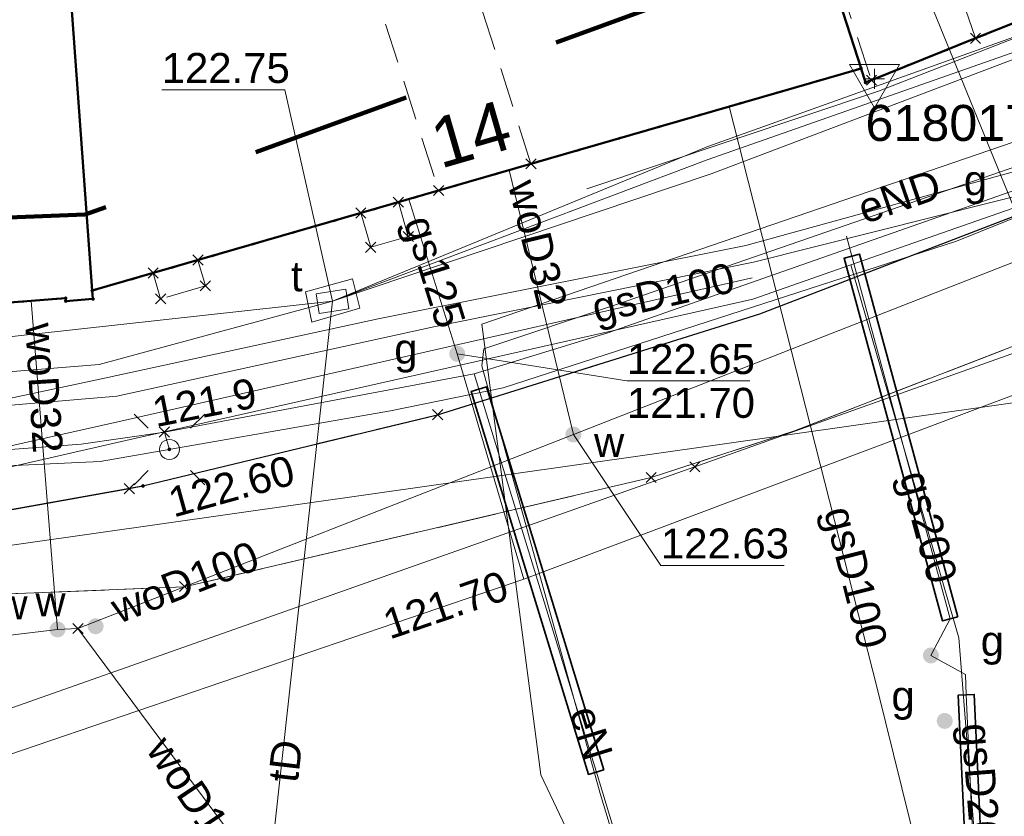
# Model space of a CAD drawing. Extents: x 6472695 to 6473494, y 5822279 to 5823456.
# Tile 13 of 51: x 6472902 to 6472926, y 5822602 to 5822622. Entities that reach past the tile are written whole.
import ezdxf
from ezdxf.enums import TextEntityAlignment as Align

# ---------------------------------------------------------------- set-up
doc = ezdxf.new("R2010")
doc.units = 0
for name, pattern in [('KROPK2', [1, 0.05, -0.95]), ('PRZER1-1', [1, 0.5, -0.5]), ('PRZER2-1', [1.5, 1, -0.5]), ('PRZER3-1', [2, 1.5, -0.5])]:
    doc.linetypes.add(name, pattern=pattern)
doc.layers.get('0').update_dxf_attribs({"linetype": 'CONTINUOUS'})
for name, color, linetype, lineweight in [('EGBU', 7, 'CONTINUOUS', 50), ('EGBZ', 7, 'CONTINUOUS', 18), ('EGDE', 7, 'CONTINUOUS', 18), ('EGPG', 7, 'CONTINUOUS', 18), ('GEPADR_O', 7, 'CONTINUOUS', 18), ('GESJAE', 7, 'CONTINUOUS', 50), ('GSPPRB', 7, 'CONTINUOUS', 18), ('GSSINN', 7, 'CONTINUOUS', 18), ('GUPPRZ_O', 7, 'CONTINUOUS', 18), ('OSSH', 7, 'CONTINUOUS', 18), ('OSSH_O', 7, 'CONTINUOUS', 18), ('OTKC', 7, 'CONTINUOUS', 18), ('OTKJ', 7, 'CONTINUOUS', 18), ('OTKK', 7, 'CONTINUOUS', 25), ('OTRS', 7, 'CONTINUOUS', 13), ('OTRS_O', 7, 'CONTINUOUS', 13), ('SUEO', 7, 'CONTINUOUS', 18), ('SULO', 7, 'CONTINUOUS', 35), ('SUPK', 7, 'CONTINUOUS', 18), ('SUPP', 7, 'CONTINUOUS', 18), ('SUPW', 7, 'CONTINUOUS', 18), ('SUPW_O', 7, 'CONTINUOUS', 18)]:
    doc.layers.add(name, color=color, linetype=linetype, lineweight=lineweight)
for name, color, linetype, lineweight, true_color in [('EGUG', 7, 'CONTINUOUS', 18, 0x008000), ('SUEP', 1, 'CONTINUOUS', 18, 0xff0000), ('SUEP_O', 1, 'CONTINUOUS', 18, 0xff0000), ('SUGP', 7, 'CONTINUOUS', 18, 0xbfbf00), ('SUGP_O', 7, 'CONTINUOUS', 18, 0xbfbf00), ('SUGW', 7, 'CONTINUOUS', 18, 0xbfbf00), ('SUGW_O', 7, 'CONTINUOUS', 18, 0xbfbf00), ('SUKP', 7, 'CONTINUOUS', 18, 0x803300), ('SUTP', 7, 'CONTINUOUS', 18, 0xff9100), ('SUTP_O', 7, 'CONTINUOUS', 18, 0xff9100), ('SUWP', 5, 'CONTINUOUS', 18, 0x0000ff), ('SUWP_O', 5, 'CONTINUOUS', 18, 0x0000ff), ('SUWW', 5, 'CONTINUOUS', 18, 0x0000ff), ('SUWW_O', 5, 'CONTINUOUS', 18, 0x0000ff)]:
    doc.layers.add(name, color=color, linetype=linetype, lineweight=lineweight, true_color=true_color)
doc.styles.add('Arial', font='Arial')

# ---------------------------------------------------------------- blocks, each defined once
blk = doc.blocks.new('D_GSPPRB0')
at = {"color": 0, "lineweight": 18}
for points in [[(-0.12726, -0.12726), (0.12726, 0.12726)], [(-0.12726, 0.12726), (0.12726, -0.12726)]]:
    blk.add_lwpolyline(points, dxfattribs=at)
blk = doc.blocks.new('D_GUPGZA1')
blk.add_hatch(color=0).paths.add_polyline_path([(-0.2, 0), (-0.193185, -0.051764), (-0.173205, -0.1), (-0.141421, -0.141421), (-0.1, -0.173205), (-0.051764, -0.193185), (0, -0.2), (0.051764, -0.193185), (0.1, -0.173205), (0.141421, -0.141421), (0.173205, -0.1), (0.193185, -0.051764), (0.2, 0), (0.193185, 0.051764), (0.173205, 0.1), (0.141421, 0.141421), (0.1, 0.173205), (0.051764, 0.193185), (0, 0.2), (-0.051764, 0.193185), (-0.1, 0.173205), (-0.141421, 0.141421), (-0.173205, 0.1), (-0.193185, 0.051764)])
blk = doc.blocks.new('D_GUPIWZ1_3')
at = {"color": 0}
blk.add_lwpolyline([(0.375, -0.25), (-0.375, -0.25), (-0.375, 0.25), (0.375, 0.25)], close=True, dxfattribs=at)
blk = doc.blocks.new('D_GUPWZA1')
blk.add_hatch(color=0).paths.add_polyline_path([(-0.2, 0), (-0.193185, -0.051764), (-0.173205, -0.1), (-0.141421, -0.141421), (-0.1, -0.173205), (-0.051764, -0.193185), (0, -0.2), (0.051764, -0.193185), (0.1, -0.173205), (0.141421, -0.141421), (0.173205, -0.1), (0.193185, -0.051764), (0.2, 0), (0.193185, 0.051764), (0.173205, 0.1), (0.141421, 0.141421), (0.1, 0.173205), (0.051764, 0.193185), (0, 0.2), (-0.051764, 0.193185), (-0.1, 0.173205), (-0.141421, 0.141421), (-0.173205, 0.1), (-0.193185, 0.051764)])
blk = doc.blocks.new('D_GEPPGD1_2')
blk.add_hatch(color=0).paths.add_polyline_path([(0, -0.045), (0.013906, -0.042798), (0.02645, -0.036406), (0.036406, -0.02645), (0.042798, -0.013906), (0.045, 0), (0.042798, 0.013906), (0.036406, 0.02645), (0.02645, 0.036406), (0.013906, 0.042798), (0, 0.045), (-0.013906, 0.042798), (-0.02645, 0.036406), (-0.036406, 0.02645), (-0.042798, 0.013906), (-0.045, 0), (-0.042798, -0.013906), (-0.036406, -0.02645), (-0.02645, -0.036406), (-0.013906, -0.042798)])
blk = doc.blocks.new('D_GSPSSH1')
at = {"color": 0}
blk.add_lwpolyline([(0.625, 0.360844), (-0.625, 0.360844), (0, -0.721688)], close=True, dxfattribs=at)
for points in [[(0, 0.25), (0, -0.25)], [(0.25, 0), (-0.25, 0)]]:
    blk.add_lwpolyline(points, dxfattribs=at)
blk = doc.blocks.new('D_GSPWPS1')
blk.add_hatch(color=0).paths.add_polyline_path([(-0.045, 0), (-0.043467, -0.011647), (-0.038971, -0.0225), (-0.03182, -0.03182), (-0.0225, -0.038971), (-0.011647, -0.043467), (0, -0.045), (0.011647, -0.043467), (0.0225, -0.038971), (0.03182, -0.03182), (0.038971, -0.0225), (0.043467, -0.011647), (0.045, 0), (0.043467, 0.011647), (0.038971, 0.0225), (0.03182, 0.03182), (0.0225, 0.038971), (0.011647, 0.043467), (0, 0.045), (-0.011647, 0.043467), (-0.0225, 0.038971), (-0.03182, 0.03182), (-0.038971, 0.0225), (-0.043467, 0.011647)])
blk = doc.blocks.new('D_GUPELA2')
blk.add_hatch(color=0).paths.add_polyline_path([(-0.001087, 0.044987), (0.011881, 0.043403), (0.021281, 0.03965), (0.030065, 0.033482), (0.038133, 0.023893), (0.043117, 0.012881), (0.044986, 0.001113), (0.044323, -0.007777), (0.040557, -0.019497), (0.033417, -0.030138), (0.024849, -0.037517), (0.013788, -0.042836), (0.002013, -0.044955), (-0.00982, -0.043916), (-0.020466, -0.040077), (-0.029541, -0.033946), (-0.036867, -0.025804), (-0.04187, -0.01649), (-0.04461, -0.005909), (-0.044532, 0.006476), (-0.041285, 0.017903), (-0.034764, 0.028574), (-0.024479, 0.03776), (-0.013449, 0.042943)])
at = {"color": 0}
for points in [[(-0.883883, 0.883883), (-0.53033, 0.53033)], [(0.883883, 0.883883), (0.53033, 0.53033)], [(-0.883883, -0.883883), (-0.53033, -0.53033)], [(0.883883, -0.883883), (0.53033, -0.53033)]]:
    blk.add_lwpolyline(points, dxfattribs=at)
blk = doc.blocks.new('D_GUPELA1')
at = {"color": 0}
blk.add_lwpolyline([(0, 0.25), (0.064705, 0.241481), (0.125, 0.216506), (0.176777, 0.176777), (0.216506, 0.125), (0.241481, 0.064705), (0.25, 0), (0.241481, -0.064705), (0.216506, -0.125), (0.176777, -0.176777), (0.125, -0.216506), (0.064705, -0.241481), (0, -0.25), (-0.064705, -0.241481), (-0.125, -0.216506), (-0.176777, -0.176777), (-0.216506, -0.125), (-0.241481, -0.064705), (-0.25, 0), (-0.241481, 0.064705), (-0.216506, 0.125), (-0.176777, 0.176777), (-0.125, 0.216506), (-0.064705, 0.241481)], close=True, dxfattribs=at)
blk = doc.blocks.new('D_GUPISN1')
at = {"color": 0}
blk.add_lwpolyline([(0, 0.25), (0.064705, 0.241481), (0.125, 0.216506), (0.176777, 0.176777), (0.216506, 0.125), (0.241481, 0.064705), (0.25, 0), (0.241481, -0.064705), (0.216506, -0.125), (0.176777, -0.176777), (0.125, -0.216506), (0.064705, -0.241481), (0, -0.25), (-0.064705, -0.241481), (-0.125, -0.216506), (-0.176777, -0.176777), (-0.216506, -0.125), (-0.241481, -0.064705), (-0.25, 0), (-0.241481, 0.064705), (-0.216506, 0.125), (-0.176777, 0.176777), (-0.125, 0.216506), (-0.064705, 0.241481)], close=True, dxfattribs=at)

msp = doc.modelspace()

# ---------------------------------------------------------------- linework, layer by layer
at = {"linetype": 'PRZER1-1', "lineweight": 211, "ltscale": 8, "elevation": 10.04}
msp.add_lwpolyline([(6473015.972, 5822668.559), (6472994.902, 5822657.921), (6472974.069, 5822744.59), (6472961.713, 5822742.027), (6472954.353, 5822745.057), (6472947.022, 5822744.395), (6472948.935, 5822739.377), (6472963.077, 5822649.636), (6472954.471, 5822643.913), (6472941.488, 5822630.565), (6472903.408, 5822616.646), (6472870.365, 5822615.347)], dxfattribs=at)
at = {"layer": 'EGBU', "linetype": 'Continuous', "lineweight": 50}
msp.add_lwpolyline([(6472954.7, 5822632.982), (6472943.322, 5822628.281), (6472943.388, 5822628.125), (6472936.524, 5822625.382), (6472936.427, 5822625.612), (6472926.681, 5822621.698), (6472926.767, 5822621.495), (6472925.676, 5822621.057), (6472923.073, 5822620.01), (6472922.925, 5822619.951), (6472922.811, 5822620.303), (6472920.274, 5822628.168), (6472920.369, 5822628.199), (6472922.918, 5822629.024), (6472921.44, 5822633.27), (6472924.731, 5822634.644), (6472924.993, 5822634.537), (6472931.757, 5822637.364), (6472931.23, 5822638.661), (6472952.981, 5822647.494), (6472955.02, 5822642.482), (6472956.696, 5822638.36), (6472958.343, 5822634.312), (6472954.75, 5822632.862)], close=True, dxfattribs=at)
for points in [[(6472901.935, 5822637.366), (6472903.582, 5822614.745), (6472903.6, 5822614.536), (6472902.922, 5822614.484), (6472902.916, 5822614.554), (6472898.389, 5822614.209), (6472898.394, 5822614.139), (6472897.826, 5822614.096), (6472897.821, 5822614.166), (6472891.459, 5822613.681), (6472891.464, 5822613.611), (6472891.075, 5822613.581), (6472888.891, 5822613.415), (6472888.253, 5822613.366), (6472888.248, 5822613.436), (6472888.138, 5822613.428), (6472887.131, 5822626.84)], [(6472920.274, 5822628.168), (6472922.811, 5822620.303), (6472914.556, 5822617.917), (6472912.245, 5822617.249), (6472903.582, 5822614.745), (6472901.935, 5822637.366)]]:
    msp.add_lwpolyline(points, dxfattribs=at)
at = {"layer": 'EGBZ', "linetype": 'PRZER2-1', "lineweight": 18, "elevation": 10.18}
for points in [[(6472914.556, 5822617.917), (6472910.947, 5822629.294), (6472908.641, 5822628.559), (6472912.245, 5822617.249)], [(6472925.676, 5822621.057), (6472922.918, 5822629.024), (6472920.369, 5822628.199), (6472923.073, 5822620.01)]]:
    msp.add_lwpolyline(points, dxfattribs=at)
at = {"layer": 'EGDE', "linetype": 'Continuous', "lineweight": 18}
for points in [[(6472958.343, 5822634.312), (6472954.75, 5822632.862), (6472954.7, 5822632.982), (6472943.322, 5822628.281), (6472943.388, 5822628.125), (6472936.524, 5822625.382), (6472936.427, 5822625.612), (6472926.681, 5822621.698), (6472926.767, 5822621.495), (6472922.925, 5822619.951), (6472922.811, 5822620.303), (6472919.101, 5822631.805), (6472914.703, 5822644.763), (6472911.527, 5822643.698), (6472911.142, 5822653.411), (6472931.301, 5822658.08), (6472946.312, 5822663.89)], [(6472922.811, 5822620.303), (6472903.582, 5822614.745), (6472901.919, 5822637.595), (6472901.579, 5822637.583), (6472901.157, 5822650.021), (6472901.783, 5822650.037), (6472901.659, 5822653.034), (6472911.142, 5822653.411), (6472911.527, 5822643.698), (6472914.703, 5822644.763), (6472919.101, 5822631.805)]]:
    msp.add_lwpolyline(points, close=True, dxfattribs=at)
for points in [[(6472901.157, 5822650.021), (6472901.579, 5822637.583), (6472901.919, 5822637.595), (6472903.582, 5822614.745), (6472903.6, 5822614.536), (6472902.922, 5822614.484), (6472902.916, 5822614.554), (6472898.389, 5822614.209), (6472898.394, 5822614.139), (6472897.826, 5822614.096), (6472897.821, 5822614.166), (6472891.459, 5822613.681), (6472891.464, 5822613.611), (6472888.253, 5822613.366), (6472888.248, 5822613.436), (6472888.138, 5822613.428), (6472887.131, 5822626.84), (6472886.623, 5822637.404), (6472885.237, 5822658.049)], [(6472898.389, 5822614.209), (6472902.916, 5822614.554), (6472902.922, 5822614.484), (6472903.6, 5822614.536), (6472903.582, 5822614.745), (6472922.811, 5822620.303), (6472922.925, 5822619.951), (6472926.767, 5822621.495)]]:
    msp.add_lwpolyline(points, dxfattribs=at)
at = {"layer": 'EGUG', "linetype": 'PRZER1-1', "lineweight": 18}
msp.add_lwpolyline([(6472946.312, 5822663.89), (6472958.343, 5822634.312), (6472954.75, 5822632.862), (6472954.7, 5822632.982), (6472943.322, 5822628.281), (6472943.388, 5822628.125), (6472936.524, 5822625.382), (6472936.427, 5822625.612), (6472926.681, 5822621.698), (6472926.767, 5822621.495), (6472925.676, 5822621.057), (6472923.073, 5822620.01), (6472922.925, 5822619.951), (6472922.811, 5822620.303), (6472919.101, 5822631.805), (6472914.703, 5822644.763), (6472911.527, 5822643.698), (6472911.142, 5822653.411), (6472931.301, 5822658.08)], close=True, dxfattribs=at)
for points in [[(6472919.101, 5822631.805), (6472922.811, 5822620.303), (6472914.556, 5822617.917), (6472912.245, 5822617.249), (6472903.582, 5822614.745), (6472903.6, 5822614.536), (6472902.922, 5822614.484), (6472902.916, 5822614.554), (6472898.389, 5822614.209)], [(6472898.389, 5822614.209), (6472902.916, 5822614.554), (6472902.922, 5822614.484), (6472903.6, 5822614.536), (6472903.582, 5822614.745), (6472912.245, 5822617.249), (6472914.556, 5822617.917), (6472922.811, 5822620.303), (6472922.925, 5822619.951), (6472923.073, 5822620.01), (6472925.676, 5822621.057), (6472926.767, 5822621.495)]]:
    msp.add_lwpolyline(points, dxfattribs=at)
at = {"layer": 'GESJAE', "linetype": 'KROPK2', "lineweight": 50, "elevation": 10.22}
for points in [[(6472898.389, 5822614.209), (6472902.916, 5822614.554), (6472902.922, 5822614.484), (6472903.6, 5822614.536), (6472903.582, 5822614.745), (6472922.811, 5822620.303), (6472922.925, 5822619.951), (6472926.767, 5822621.495)], [(6472926.767, 5822621.495), (6472922.925, 5822619.951), (6472922.811, 5822620.303), (6472903.582, 5822614.745), (6472903.6, 5822614.536), (6472902.922, 5822614.484), (6472902.916, 5822614.554), (6472898.389, 5822614.209)]]:
    msp.add_lwpolyline(points, dxfattribs=at)
at = {"layer": 'GSSINN', "linetype": 'Continuous', "lineweight": 18, "elevation": 10.3}
msp.add_lwpolyline([(6472970.195, 5822633.963), (6472956.347, 5822625.208), (6472937.557, 5822617.589), (6472921.148, 5822611.238), (6472917.563, 5822610.069), (6472905.89, 5822607.335), (6472886.237, 5822606.55), (6472894.961, 5822608.099), (6472896.924, 5822608.445), (6472904.851, 5822609.86), (6472912.221, 5822611.642), (6472920.28, 5822614.161), (6472936.274, 5822620.31), (6472963.743, 5822631.359), (6472965.102, 5822631.906)], close=True, dxfattribs=at)
at = {"layer": 'GUPPRZ_O', "linetype": 'Continuous', "lineweight": 13, "elevation": 10.8, "flags": 128}
for points in [[(6472909.593, 5822614.477), (6472908.399, 5822619.766), (6472905.319, 5822619.766)], [(6472912.71, 5822613.165), (6472916.954, 5822612.485), (6472920.034, 5822612.485)], [(6472915.616, 5822611.146), (6472917.806, 5822607.872), (6472920.886, 5822607.872)]]:
    msp.add_lwpolyline(points, dxfattribs=at)
at = {"layer": 'OTKC', "linetype": 'PRZER2-1', "lineweight": 18, "elevation": 10.18}
msp.add_lwpolyline([(6472870.061, 5822605.887), (6472877.4, 5822606.114), (6472877.383, 5822607.25), (6472879.47, 5822607.342), (6472879.44, 5822606.184), (6472882.916, 5822606.302), (6472882.854, 5822607.479), (6472884.97, 5822607.482), (6472884.992, 5822606.373), (6472885.217, 5822606.381, -0.000024), (6472894.961, 5822608.099), (6472894.708, 5822609.164), (6472896.785, 5822609.545), (6472896.924, 5822608.445), (6472899.055, 5822608.82), (6472904.508, 5822609.793), (6472904.851, 5822609.86), (6472912.221, 5822611.642), (6472920.28, 5822614.161), (6472936.274, 5822620.31)], format="xyb", dxfattribs=at)
msp.add_lwpolyline([(6472926.767, 5822621.495), (6472925.676, 5822621.057), (6472923.073, 5822620.01), (6472922.925, 5822619.951), (6472922.811, 5822620.303), (6472914.556, 5822617.917), (6472912.245, 5822617.249), (6472911.238, 5822616.958), (6472911.486, 5822616.1), (6472910.547, 5822615.829), (6472910.299, 5822616.687), (6472906.226, 5822615.509), (6472906.412, 5822614.863), (6472905.291, 5822614.539), (6472905.104, 5822615.185), (6472903.582, 5822614.745), (6472903.6, 5822614.536), (6472902.922, 5822614.484), (6472902.916, 5822614.554), (6472898.389, 5822614.209)], dxfattribs=at)
at = {"layer": 'OTKJ', "linetype": 'PRZER3-1', "lineweight": 18, "elevation": 10.18}
msp.add_lwpolyline([(6472937.557, 5822617.589), (6472921.148, 5822611.238), (6472917.563, 5822610.069), (6472905.89, 5822607.335), (6472886.237, 5822606.55), (6472890.491, 5822607.311), (6472894.961, 5822608.099), (6472896.924, 5822608.445), (6472904.851, 5822609.86), (6472912.221, 5822611.642), (6472920.28, 5822614.161), (6472936.274, 5822620.31), (6472963.743, 5822631.359), (6472965.102, 5822631.906), (6472970.195, 5822633.963), (6472956.347, 5822625.208)], close=True, dxfattribs=at)
msp.add_lwpolyline([(6472937.557, 5822617.589), (6472921.148, 5822611.238), (6472917.563, 5822610.069), (6472905.89, 5822607.335), (6472886.237, 5822606.55), (6472884.992, 5822606.373), (6472882.916, 5822606.302), (6472879.44, 5822606.184), (6472877.4, 5822606.114), (6472870.061, 5822605.887), (6472859.31, 5822605.57), (6472846.823, 5822605.981), (6472833.733, 5822605.844), (6472819.889, 5822605.723, -0.227899), (6472816.061, 5822607.584, -0.212926), (6472815.023, 5822611.328)], format="xyb", dxfattribs=at)
at = {"layer": 'OTKK', "linetype": 'Continuous', "lineweight": 25, "elevation": 10.18}
msp.add_lwpolyline([(6472870.061, 5822605.887), (6472877.4, 5822606.114), (6472879.44, 5822606.184), (6472882.916, 5822606.302), (6472884.992, 5822606.373), (6472885.217, 5822606.381), (6472890.491, 5822607.311), (6472894.961, 5822608.099), (6472896.924, 5822608.445), (6472899.055, 5822608.82), (6472904.508, 5822609.793), (6472904.851, 5822609.86), (6472912.221, 5822611.642), (6472920.28, 5822614.161), (6472936.274, 5822620.31), (6472955.901, 5822628.198), (6472963.743, 5822631.359), (6472965.102, 5822631.906), (6472971.892, 5822634.642, 0.106878), (6472974.689, 5822636.685, 0.07554), (6472976.245, 5822639.27, 0.16404), (6472976.704, 5822644.787)], format="xyb", dxfattribs=at)
at = {"layer": 'SUEP', "linetype": 'Continuous', "lineweight": 18, "elevation": 10.14}
for points in [[(6472972.155, 5822636.688), (6472960.815, 5822631.7), (6472939.639, 5822622.927), (6472913.326, 5822613.902), (6472914.804, 5822602.634), (6472916.838, 5822598.346), (6472914.18, 5822597.679), (6472907.354, 5822596.949), (6472904.194, 5822586.576)], [(6472969.382, 5822634.225), (6472966.579, 5822636.571), (6472954.066, 5822631.641), (6472936.642, 5822624.964), (6472923.247, 5822619.733), (6472915.95, 5822617.291)], [(6472972.293, 5822636.256), (6472961.144, 5822631.164), (6472951.807, 5822627.453), (6472941.937, 5822623.386), (6472936.541, 5822621.33), (6472929.051, 5822618.665), (6472916.696, 5822614.397), (6472913.378, 5822613.29), (6472913.327, 5822612.864), (6472916.29, 5822602.169), (6472916.737, 5822600.68)], [(6472913.134, 5822612.665), (6472916.482, 5822613.685), (6472928.47, 5822617.89), (6472930.676, 5822618.426), (6472932.972, 5822619.695), (6472933.205, 5822619.791), (6472937.52, 5822621.518), (6472950.537, 5822626.545), (6472950.765, 5822626.651), (6472967.747, 5822633.993), (6472968.304, 5822634.217), (6472970.382, 5822635.482), (6472971.134, 5822635.083), (6472971.893, 5822635.28)], [(6472809.571, 5822607.091), (6472820.186, 5822606.314), (6472824.445, 5822606.356), (6472846.249, 5822608.018), (6472854.842, 5822608.588), (6472865, 5822609.069), (6472875.829, 5822609.9), (6472878.018, 5822609.681), (6472890.847, 5822609.944), (6472897.164, 5822610.164), (6472903.776, 5822610.47), (6472911.044, 5822611.739), (6472913.86, 5822612.311), (6472925.2, 5822615.986), (6472939.135, 5822621.595), (6472949.341, 5822625.712), (6472957.879, 5822629.474), (6472966.604, 5822633.42), (6472970.331, 5822635.091), (6472971.693, 5822635.106)], [(6472905.386, 5822611.207), (6472913.134, 5822612.665)], [(6472916.774, 5822600.8), (6472916.184, 5822602.722), (6472913.251, 5822612.283), (6472913.134, 5822612.665)], [(6472801.096, 5822607.943), (6472825.824, 5822606.485), (6472826.015, 5822606.639), (6472826.462, 5822607.001), (6472836.114, 5822607.031), (6472851.332, 5822607.013), (6472856.726, 5822607.512), (6472860.327, 5822607.63), (6472866.701, 5822608.204), (6472869.936, 5822608.395), (6472872.725, 5822608.677), (6472875.552, 5822609.11), (6472877.23, 5822608.717), (6472898.321, 5822610.533), (6472903.308, 5822610.908), (6472905.386, 5822611.207)], [(6472905.386, 5822611.207), (6472905.44, 5822611.02), (6472905.511, 5822610.774)]]:
    msp.add_lwpolyline(points, dxfattribs=at)
at = {"layer": 'SUGP', "linetype": 'Continuous', "lineweight": 18, "elevation": 10.14}
for points in [[(6472914.378, 5822607.526), (6472953.165, 5822622.116), (6472979.966, 5822631.813), (6472982.28, 5822632.57), (6472985.408, 5822641.071), (6472999.454, 5822649.641), (6473016.449, 5822659.714), (6473037.145, 5822671.886), (6473044.558, 5822676.253), (6473045.511, 5822676.808)], [(6472922.086, 5822633.54), (6472921.777, 5822634.278), (6472919.842, 5822633.47), (6472920.15, 5822632.732), (6472928.416, 5822612.458)], [(6472922.557, 5822615.389), (6472955.777, 5822626.992), (6472972.883, 5822633.557)], [(6472854.118, 5822608.344), (6472858.141, 5822608.703), (6472864.384, 5822609.238), (6472881.275, 5822610.703), (6472896.52, 5822610.988), (6472903.694, 5822612.512), (6472910.733, 5822614.036), (6472919.933, 5822615.875), (6472929.041, 5822618.38), (6472936.148, 5822620.29)], [(6472834.744, 5822606.845), (6472848.533, 5822607.73), (6472861.408, 5822608.514), (6472880.504, 5822610.113), (6472895.674, 5822611.381), (6472904.198, 5822612.107), (6472912.088, 5822613.831), (6472920.12, 5822615.46), (6472932.031, 5822618.453), (6472935.893, 5822619.553)], [(6472926.647, 5822590.918), (6472923.221, 5822604.766), (6472919.514, 5822619.35)], [(6472912.71, 5822613.165), (6472911.503, 5822617.034)], [(6472914.378, 5822607.526), (6472912.71, 5822613.165), (6472911.503, 5822617.034)], [(6472926.016, 5822592.08), (6472925.998, 5822592.482), (6472925.829, 5822596.199), (6472925.742, 5822598.108), (6472925.673, 5822599.615), (6472925.444, 5822604.638), (6472925.421, 5822605.141), (6472924.56, 5822605.62), (6472925.042, 5822606.536), (6472922.581, 5822615.605), (6472922.446, 5822616.104)], [(6472814.189, 5822601.773), (6472829.528, 5822602.53), (6472869.703, 5822605.394), (6472886.385, 5822606.871), (6472904.426, 5822610.997), (6472920.104, 5822614.532), (6472922.557, 5822615.389)], [(6472911.872, 5822570.303), (6472922.301, 5822586.079), (6472926.194, 5822592.001), (6472925.903, 5822597.936), (6472925.26, 5822606.057), (6472922.557, 5822615.389)], [(6472844.362, 5822603.843), (6472855.611, 5822604.739), (6472869.581, 5822605.854), (6472879.561, 5822606.666), (6472884.1, 5822607.035), (6472887.443, 5822607.698), (6472894.846, 5822609.36), (6472904.295, 5822611.482), (6472920.09, 5822615.065)], [(6472914.378, 5822607.526), (6472912.71, 5822613.165)], [(6472834.864, 5822605.125), (6472838.034, 5822601.537), (6472852.914, 5822601.873), (6472858.192, 5822601.674), (6472878.682, 5822602.188), (6472880.236, 5822601.169), (6472881.758, 5822599.751), (6472898.239, 5822602.028), (6472914.378, 5822607.526)], [(6472838.034, 5822601.537), (6472852.914, 5822601.873), (6472858.192, 5822601.674), (6472878.682, 5822602.188), (6472880.236, 5822601.169), (6472881.758, 5822599.751), (6472898.239, 5822602.028), (6472914.378, 5822607.526)]]:
    msp.add_lwpolyline(points, dxfattribs=at)
at = {"layer": 'SUKP', "linetype": 'Continuous', "lineweight": 18, "elevation": 10.14}
msp.add_lwpolyline([(6472953.18, 5822616.103), (6472931.361, 5822612.614), (6472893.171, 5822607.184)], dxfattribs=at)
at = {"layer": 'SULO', "linetype": 'Continuous', "lineweight": 35, "elevation": 10.12}
for points in [[(6472925.235, 5822606.588), (6472922.774, 5822615.658), (6472922.388, 5822615.553), (6472924.849, 5822606.484)], [(6472916.381, 5822602.763), (6472913.442, 5822612.342), (6472913.06, 5822612.224), (6472915.998, 5822602.646)], [(6472925.873, 5822599.624), (6472925.644, 5822604.647), (6472925.244, 5822604.629), (6472925.473, 5822599.606)]]:
    msp.add_lwpolyline(points, close=True, dxfattribs=at)
at = {"layer": 'SUPK', "linetype": 'Continuous', "lineweight": 18, "elevation": 10.14}
msp.add_lwpolyline([(6472908.912, 5822614.712), (6472909.071, 5822613.958), (6472910.271, 5822614.303), (6472910.092, 5822615.036)], close=True, dxfattribs=at)
at = {"layer": 'SUTP', "linetype": 'Continuous', "lineweight": 18, "elevation": 10.14}
for points in [[(6472909.593, 5822614.477), (6472918.977, 5822618.351), (6472931.522, 5822622.841), (6472941.117, 5822626.632), (6472964.763, 5822636.275), (6472974.821, 5822639.893)], [(6472974.821, 5822639.893), (6472974.813, 5822639.111), (6472960.951, 5822633.773), (6472950.009, 5822629.543), (6472937.281, 5822624.756), (6472927.662, 5822621.065), (6472918.959, 5822618.02), (6472909.593, 5822614.477)], [(6472958.427, 5822630.453), (6472933.719, 5822622.475), (6472927.863, 5822620.998), (6472919.065, 5822617.667), (6472909.593, 5822614.477)], [(6472909.593, 5822614.477), (6472890.296, 5822612.357), (6472872.672, 5822610.97), (6472861.242, 5822611.206)], [(6472909.593, 5822614.477), (6472903.752, 5822612.897), (6472889.612, 5822611.751), (6472875.993, 5822610.695), (6472861.333, 5822609.637), (6472861.242, 5822611.206)], [(6472909.593, 5822614.477), (6472905.724, 5822579.32)]]:
    msp.add_lwpolyline(points, dxfattribs=at)
at = {"layer": 'SUWP', "linetype": 'Continuous', "lineweight": 18, "elevation": 10.14}
for points in [[(6473140.32, 5822709.22), (6473139.926, 5822708.7), (6473114.692, 5822699.857), (6473111.144, 5822698.613), (6473105.054, 5822696.282), (6473100.269, 5822694.449), (6473080.868, 5822687.32), (6473065.658, 5822681.322), (6473050.319, 5822673.096), (6473032.167, 5822663.287), (6473009.452, 5822650.965), (6472999.137, 5822645.553), (6472998.414, 5822643.996), (6472989.869, 5822638.932), (6472984.831, 5822636.147), (6472966.436, 5822628.153), (6472940.074, 5822617.973), (6472918.653, 5822610.339), (6472899.747, 5822603.671), (6472872.493, 5822601.192), (6472854.019, 5822600.523), (6472849.725, 5822600.355), (6472833.974, 5822600.941), (6472817.874, 5822601.443)], [(6472915.616, 5822611.146), (6472932.668, 5822617.823), (6472943.011, 5822621.759), (6472946.818, 5822623.281), (6472950.146, 5822624.478), (6472981.75, 5822636.878)], [(6472915.616, 5822611.146), (6472914.008, 5822617.758)], [(6472902.713, 5822606.27), (6472902.052, 5822614.488)], [(6472903.225, 5822606.295), (6472915.616, 5822611.146)], [(6472813.366, 5822604.107), (6472833.329, 5822602.946), (6472837.53, 5822602.905), (6472851.282, 5822603.673), (6472862.997, 5822604.066), (6472875.977, 5822604.299), (6472891.106, 5822604.879), (6472902.713, 5822606.27), (6472903.225, 5822606.295)], [(6472913.523, 5822592.426), (6472903.225, 5822606.295)]]:
    msp.add_lwpolyline(points, dxfattribs=at)

# ---------------------------------------------------------------- block references
at = {"layer": 'EGPG', "linetype": 'Continuous', "lineweight": 18}
for p in [(6472922.811, 5822620.303), (6472922.925, 5822619.951), (6472903.582, 5822614.745), (6472902.916, 5822614.554), (6472902.922, 5822614.484), (6472903.6, 5822614.536)]:
    msp.add_blockref('D_GEPPGD1_2', p, dxfattribs=at)
at = {"layer": 'GSPPRB', "linetype": 'Continuous', "lineweight": 18}
for p in [(6472925.676, 5822621.057, 10.28), (6472923.073, 5822620.01, 10.28), (6472914.556, 5822617.917, 10.28), (6472912.245, 5822617.249, 10.28), (6472911.238, 5822616.958, 10.28), (6472910.299, 5822616.687, 10.28), (6472911.486, 5822616.1, 10.28), (6472910.547, 5822615.829, 10.28), (6472906.226, 5822615.509, 10.28), (6472905.104, 5822615.185, 10.28), (6472906.412, 5822614.863, 10.28), (6472905.291, 5822614.539, 10.28), (6472912.221, 5822611.642, 10.28), (6472905.386, 5822611.207, 10.28), (6472918.653, 5822610.339, 10.28), (6472917.563, 5822610.069, 10.28), (6472904.508, 5822609.793, 10.28), (6472904.508, 5822609.793, 10.28), (6472904.508, 5822609.793, 10.28), (6472904.508, 5822609.793, 10.28), (6472904.508, 5822609.793, 10.28), (6472905.89, 5822607.343, 10.28), (6472905.89, 5822607.343, 10.28), (6472905.89, 5822607.343, 10.28), (6472905.89, 5822607.343, 10.28), (6472903.225, 5822606.295, 10.28)]:
    msp.add_blockref('D_GSPPRB0', p, dxfattribs=at)
at = {"layer": 'OSSH', "linetype": 'Continuous', "lineweight": 18}
msp.add_blockref('D_GSPSSH1', (6472923.147, 5822620.04, 10.36), dxfattribs=at)
at = {"layer": 'OTRS', "linetype": 'Continuous', "lineweight": 13}
msp.add_blockref('D_GSPWPS1', (6472904.851, 5822609.86, 10.08), dxfattribs=at)
at = {"layer": 'SUEO', "linetype": 'Continuous', "lineweight": 18}
for name, p in [('D_GUPELA2', (6472905.511, 5822610.774, 10.15)), ('D_GUPELA1', (6472905.511, 5822610.774, 10.16))]:
    msp.add_blockref(name, p, dxfattribs=at)
at = {"layer": 'SUGW', "linetype": 'Continuous', "lineweight": 18}
for p, rotation in [((6472912.71, 5822613.165, 10.16), 17.39642715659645), ((6472924.56, 5822605.62, 10.16), 105.1825262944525)]:
    msp.add_blockref('D_GUPGZA1', p, dxfattribs=dict(at, rotation=rotation))
msp.add_blockref('D_GUPGZA1', (6472924.904, 5822603.982, 10.16), dxfattribs=at)
at = {"layer": 'SUPP', "linetype": 'Continuous', "lineweight": 18}
msp.add_blockref('D_GUPISN1', (6472905.511, 5822610.774, 10.16), dxfattribs=at)
at = {"layer": 'SUPW', "linetype": 'Continuous', "lineweight": 18, "rotation": 188.7407246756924}
msp.add_blockref('D_GUPIWZ1_3', (6472909.593, 5822614.477, 10.18), dxfattribs=at)
at = {"layer": 'SUWW', "linetype": 'Continuous', "lineweight": 18}
for p, rotation in [((6472915.616, 5822611.146, 10.16), 166.6206106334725), ((6472902.713, 5822606.27, 10.16), 182.8487029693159)]:
    msp.add_blockref('D_GUPWZA1', p, dxfattribs=dict(at, rotation=rotation))
msp.add_blockref('D_GUPWZA1', (6472903.666, 5822606.35, 10.16), dxfattribs=at)

# ---------------------------------------------------------------- texts
at = {"layer": 'GEPADR_O', "linetype": 'Continuous', "lineweight": 0, "style": 'Arial'}
msp.add_text('14', height=1.25, rotation=16.1214, dxfattribs=at).set_placement((6472912.291, 5822617.79, 10.8))
at = {"layer": 'GUPPRZ_O', "linetype": 'Continuous', "lineweight": 0, "style": 'Arial'}
for s, p in [('122.75', (6472905.319, 5822619.939, 10.8)), ('122.65', (6472916.954, 5822612.658, 10.8)), ('121.70', (6472916.954, 5822611.563, 10.8)), ('122.63', (6472917.806, 5822608.045, 10.8))]:
    msp.add_text(s, height=0.75, dxfattribs=at).set_placement(p)
for s, rotation, p in [('121.9', 11.2175, (6472905.173, 5822611.327, 10.8)), ('121.70', 18.8132, (6472911.023, 5822606.015, 10.8))]:
    msp.add_text(s, height=0.75, rotation=rotation, dxfattribs=at).set_placement(p)
at = {"layer": 'OSSH_O', "linetype": 'Continuous', "lineweight": 0, "style": 'Arial'}
msp.add_text('61801725199', height=0.9, dxfattribs=at).set_placement((6472922.922, 5822618.489, 10.8))
at = {"layer": 'OTRS_O', "linetype": 'Continuous', "lineweight": 0, "style": 'Arial'}
msp.add_text('122.60', height=0.75, rotation=15.4444, dxfattribs=at).set_placement((6472905.617, 5822609.067, 10.8))
at = {"layer": 'SUEP_O', "linetype": 'Continuous', "lineweight": 0, "style": 'Arial'}
for s, rotation, p in [('eND', 19.0593, (6472923.889, 5822616.748, 10.8)), ('eN', 287.0553, (6472915.706, 5822603.571, 10.8))]:
    msp.add_text(s, height=0.75, rotation=rotation, dxfattribs=at).set_placement(p, align=Align.CENTER)
at = {"layer": 'SUGP_O', "linetype": 'Continuous', "lineweight": 0, "style": 'Arial'}
for s, rotation, p in [('gs125', 287.3174, (6472911.797, 5822615.107, 10.8)), ('gsD100', 12.7805, (6472917.945, 5822614.327, 10.8)), ('gs200', 285.1825, (6472924.141, 5822608.737, 10.8)), ('gsD100', 284.2627, (6472922.321, 5822607.482, 10.8)), ('gsD200', 274.5275, (6472925.46, 5822602.097, 10.8))]:
    msp.add_text(s, height=0.75, rotation=rotation, dxfattribs=at).set_placement(p, align=Align.CENTER)
at = {"layer": 'SUGW_O', "linetype": 'Continuous', "lineweight": 0, "style": 'Arial'}
for p in [(6472925.965, 5822617.131, 10.8), (6472911.719, 5822612.917, 10.8), (6472926.387, 5822605.61, 10.8), (6472924.154, 5822604.232, 10.8)]:
    msp.add_text('g', height=0.75, dxfattribs=at).set_placement(p, align=Align.RIGHT)
at = {"layer": 'SUPW_O', "linetype": 'Continuous', "lineweight": 0, "style": 'Arial'}
msp.add_text('t', height=0.75, dxfattribs=at).set_placement((6472908.843, 5822614.727, 10.8), align=Align.RIGHT)
at = {"layer": 'SUTP_O', "linetype": 'Continuous', "lineweight": 0, "style": 'Arial'}
msp.add_text('tD', height=0.75, rotation=83.3355, dxfattribs=at).set_placement((6472908.781, 5822602.935, 10.8), align=Align.CENTER)
at = {"layer": 'SUWP_O', "linetype": 'Continuous', "lineweight": 0, "style": 'Arial'}
for s, rotation, p in [('woD32', 283.6682, (6472914.363, 5822615.815, 10.8)), ('woD32', 273.5191, (6472902.003, 5822612.288, 10.8)), ('woD100', 21.3794, (6472906.035, 5822607.107, 10.8)), ('woD100', 303.9117, (6472905.98, 5822601.669, 10.8))]:
    msp.add_text(s, height=0.75, rotation=rotation, dxfattribs=at).set_placement(p, align=Align.CENTER)
at = {"layer": 'SUWW_O', "linetype": 'Continuous', "lineweight": 0, "style": 'Arial'}
for p in [(6472916.889, 5822610.585, 10.8), (6472901.963, 5822606.52, 10.8), (6472902.916, 5822606.6, 10.8)]:
    msp.add_text('w', height=0.75, dxfattribs=at).set_placement(p, align=Align.RIGHT)

doc.saveas('drawing.dxf')
